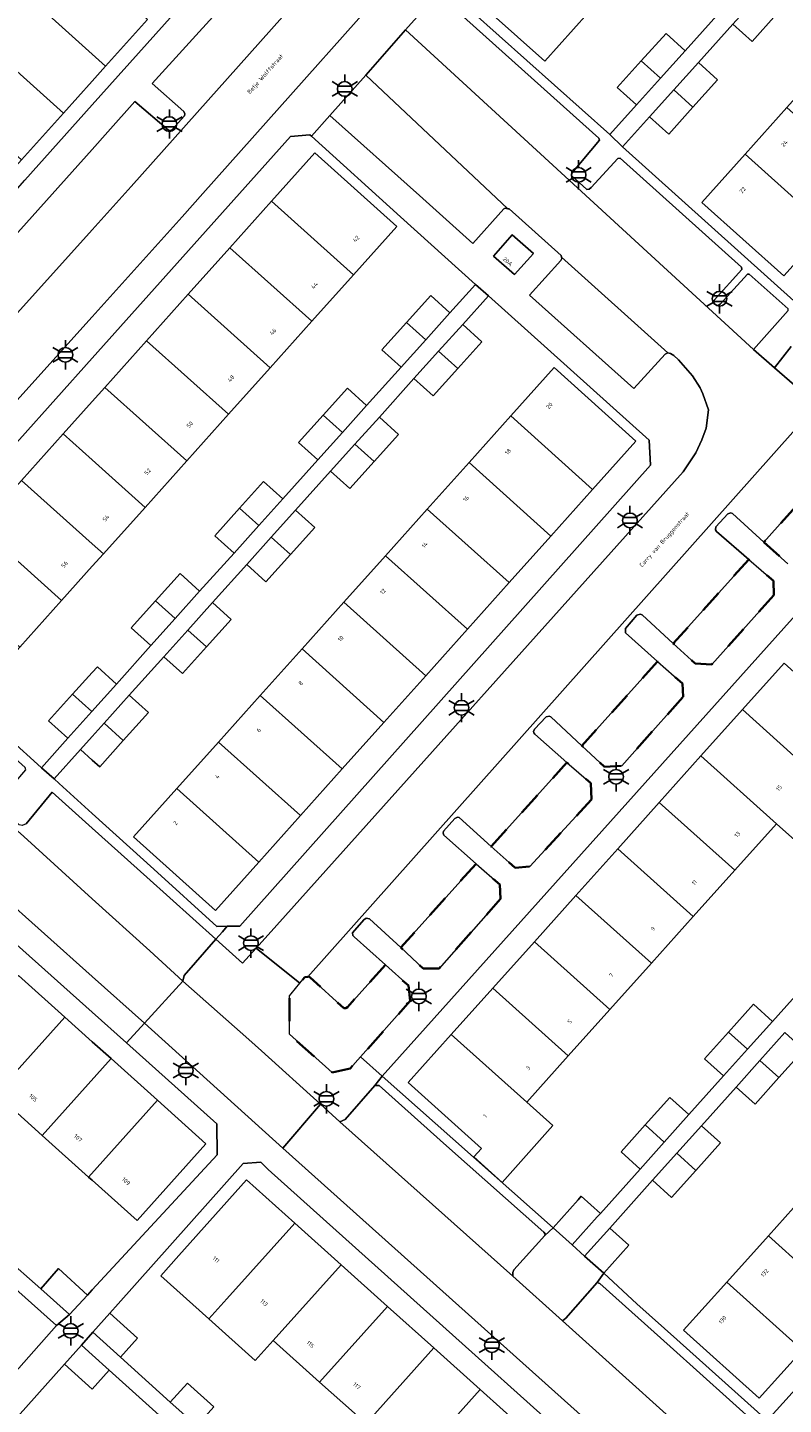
# Model space of a CAD drawing. Extents: x 105780 to 185197, y 477999 to 525027.
# Tile 14 of 256: x 105994 to 106060, y 478491 to 478611. Entities that reach past the tile are written whole.
import ezdxf
from ezdxf.enums import TextEntityAlignment as Align

# ---------------------------------------------------------------- set-up
doc = ezdxf.new("R2010")
doc.units = 0
doc.linetypes.add('XX-HIDDEN', pattern=[4, 2, -2])
for name, color, linetype, lineweight in [('B-GV-GR-MATERIAALGRENS-G', 252, 'XX-HIDDEN', 35), ('B-RO-IE-MEUBILAIR_WEGMEUBILAIR-S', 252, 'Continuous', 25), ('B-XX-KG-KADASTRAAL_BEBOUWING-G', 252, 'Continuous', 20), ('B1-WE-OG-BEBOUWING-T18', 7, 'Continuous', 18), ('B1-WE-OG-TERREIN_ERF-GV', 252, 'Continuous', 18), ('B1-WE-OG-TOPOGRAFIE-T18', 10, 'Continuous', 18), ('B1-WE-VH-VERHARDING_ASFALT-GV', 252, 'Continuous', 18), ('B1-WE-VH-VERHARDING_BETONSTRAATSTEEN-GV', 252, 'Continuous', 18), ('B1-WE-VH-VERHARDING_TEGEL-GV', 252, 'Continuous', 18)]:
    doc.layers.add(name, color=color, linetype=linetype, lineweight=lineweight)
doc.styles.add('NLCS-ISO', font='NLCS-ISO.ttf')
doc.styles.add('NLCS-ISO-M200-T18', font='NLCS-ISO.ttf', dxfattribs={"height": 0.36})

# ---------------------------------------------------------------- blocks, each defined once
blk = doc.blocks.new('B-SIE-WEG_LICHTMAST-SO')
at = {"ltscale": 0.1}
for p, q in [((0, 1.27), (0, 2.53)), ((-1.1, 0.63), (-2.19, 1.27)), ((1.1, 0.63), (2.19, 1.27)), ((-1.1, -0.63), (-2.19, -1.27)), ((0, -1.27), (0, -2.53)), ((1.1, -0.63), (2.19, -1.27))]:
    blk.add_line(p, q, dxfattribs=at)
at = {"flags": 128}
for points in [[(-1.16, 0.5), (1.16, 0.5)], [(-1.16, -0.5), (1.16, -0.5)]]:
    blk.add_lwpolyline(points, dxfattribs=at)
at = {"ltscale": 0.1}
blk.add_circle((0, 0), 1.27, dxfattribs=at)
at = {"style": 'NLCS-ISO'}
blk.add_attdef('TYPE', text='', height=1.8, dxfattribs=at).set_placement((0, 2.53), align=Align.BOTTOM_CENTER)

msp = doc.modelspace()

# ---------------------------------------------------------------- linework, layer by layer
at = {"layer": 'B-GV-GR-MATERIAALGRENS-G', "flags": 128}
for points in [[(106068.507, 478571.749), (106068.395, 478573.072), (106066.23, 478574.946), (106058.252, 478565.989), (106060.313, 478564.12), (106061.644, 478564.08)], [(106059.108, 478561.384), (106059.076, 478562.635), (106056.939, 478564.486), (106050.39, 478557.2), (106052.294, 478555.458), (106053.731, 478555.395)], [(106051.249, 478552.577), (106051.182, 478553.75), (106049.021, 478555.651), (106042.466, 478548.344), (106044.422, 478546.517), (106045.918, 478546.619), (106049.073, 478550.145)], [(106043.289, 478543.679), (106043.239, 478545.092), (106041.161, 478546.906), (106034.61, 478539.618), (106036.665, 478537.762), (106037.959, 478537.883)], [(106035.41, 478535.072), (106035.349, 478536.312), (106033.295, 478538.129), (106026.753, 478530.855), (106028.695, 478529.055), (106030.073, 478529.046)], [(106027.58, 478526.257), (106027.43, 478527.559), (106025.427, 478529.352), (106022.129, 478525.694), (106021.999, 478525.611), (106021.807, 478525.621), (106018.905, 478528.271), (106018.796, 478528.352), (106018.69, 478528.336), (106018.435, 478528.296), (106018.007, 478527.772), (106017.245, 478526.84), (106017.109, 478526.673), (106017.099, 478523.345), (106020.808, 478520.036), (106022.369, 478520.371), (106023.273, 478521.392)]]:
    msp.add_lwpolyline(points, close=True, dxfattribs=at)
at = {"layer": 'B-XX-KG-KADASTRAAL_BEBOUWING-G', "flags": 128}
for points in [[(106035.89, 478618.2), (106032.14, 478614.019), (106039.241, 478607.649), (106042.992, 478611.831)], [(105997.696, 478617.643), (105994.052, 478613.59), (105996.229, 478611.638), (106000, 478608.256), (106001.162, 478607.214), (106004.801, 478611.271), (106000, 478615.576), (105999.873, 478615.69)], [(105994.052, 478613.59), (105990.408, 478609.538), (105992.582, 478607.583), (105997.511, 478603.15), (106000, 478605.918), (106001.162, 478607.214), (106000, 478608.256), (105996.229, 478611.638)], [(106059.345, 478611.718), (106057.674, 478613.217), (106055.565, 478610.875), (106057.233, 478609.373)], [(106051.431, 478608.569), (106049.763, 478610.071), (106047.615, 478607.685), (106049.286, 478606.187)], [(105990.408, 478609.538), (105986.764, 478605.485), (105988.937, 478603.53), (105993.866, 478599.098), (105997.511, 478603.15), (105992.582, 478607.583)], [(106049.286, 478606.187), (106047.615, 478607.685), (106045.534, 478605.374), (106047.202, 478603.872)], [(106052.568, 478607.546), (106050.425, 478605.166), (106052.096, 478603.667), (106054.236, 478606.044)], [(106052.096, 478603.667), (106050.425, 478605.166), (106048.339, 478602.849), (106050.007, 478601.347)], [(106060.247, 478603.633), (106056.631, 478599.6), (106063.733, 478593.231), (106067.35, 478597.263)], [(106015.557, 478595.529), (106022.66, 478589.159), (106026.409, 478593.34), (106019.307, 478599.71)], [(106056.631, 478599.6), (106052.881, 478595.418), (106059.983, 478589.049), (106063.733, 478593.231)], [(106015.557, 478595.529), (106011.941, 478591.496), (106019.044, 478585.127), (106022.66, 478589.159)], [(106038.262, 478590.998), (106036.429, 478592.605), (106034.794, 478590.776), (106036.627, 478589.169)], [(106011.941, 478591.496), (106008.325, 478587.464), (106015.427, 478581.094), (106019.044, 478585.127)], [(106008.325, 478587.464), (106004.709, 478583.432), (106011.811, 478577.062), (106015.427, 478581.094)], [(106031.022, 478585.844), (106029.354, 478587.346), (106027.267, 478585.028), (106028.938, 478583.529)], [(106028.938, 478583.529), (106027.267, 478585.028), (106025.125, 478582.649), (106026.793, 478581.147)], [(106032.127, 478584.849), (106030.042, 478582.533), (106031.713, 478581.034), (106033.795, 478583.347)], [(106004.709, 478583.432), (106001.092, 478579.399), (106008.195, 478573.03), (106011.811, 478577.062)], [(106031.713, 478581.034), (106030.042, 478582.533), (106027.898, 478580.152), (106029.566, 478578.65)], [(106036.295, 478576.924), (106043.397, 478570.554), (106047.151, 478574.74), (106040.048, 478581.109)], [(106001.092, 478579.399), (106000, 478578.181), (105997.481, 478575.363), (106000, 478573.104), (106004.579, 478568.997), (106008.195, 478573.03)], [(106023.795, 478577.818), (106022.127, 478579.32), (106020.017, 478576.977), (106021.69, 478575.476)], [(106021.69, 478575.476), (106020.017, 478576.977), (106017.898, 478574.623), (106019.57, 478573.118)], [(106024.9, 478576.823), (106022.785, 478574.474), (106024.456, 478572.976), (106026.568, 478575.321)], [(106036.295, 478576.924), (106032.675, 478572.887), (106039.777, 478566.518), (106043.397, 478570.554)], [(105997.481, 478575.363), (105993.871, 478571.325), (106000, 478565.828), (106000.962, 478564.965), (106004.579, 478568.997), (106000, 478573.104)], [(106024.456, 478572.976), (106022.785, 478574.474), (106020.671, 478572.126), (106022.339, 478570.624)], [(106032.675, 478572.887), (106029.055, 478568.851), (106036.157, 478562.481), (106039.777, 478566.518)], [(105993.871, 478571.325), (105990.261, 478567.286), (105997.347, 478560.932), (106000, 478563.892), (106000.962, 478564.965), (106000, 478565.828)], [(106016.527, 478569.735), (106014.853, 478571.242), (106012.77, 478568.928), (106014.448, 478567.423)], [(106014.448, 478567.423), (106012.77, 478568.928), (106010.624, 478566.545), (106012.3, 478565.036)], [(106017.628, 478568.744), (106015.531, 478566.414), (106017.2, 478564.917), (106019.294, 478567.243)], [(106029.055, 478568.851), (106025.435, 478564.814), (106032.537, 478558.445), (106036.157, 478562.481)], [(105990.261, 478567.286), (105986.651, 478563.248), (105993.732, 478556.899), (105997.347, 478560.932)], [(106017.2, 478564.917), (106015.531, 478566.414), (106013.4, 478564.046), (106015.065, 478562.546)], [(106025.435, 478564.814), (106021.815, 478560.778), (106028.917, 478554.408), (106032.537, 478558.445)], [(106009.309, 478561.743), (106007.616, 478563.267), (106005.489, 478560.905), (106007.186, 478559.383)], [(106007.186, 478559.383), (106005.489, 478560.905), (106003.387, 478558.57), (106005.082, 478557.044)], [(106010.433, 478560.744), (106008.28, 478558.351), (106009.895, 478556.903), (106012.046, 478559.292)], [(106021.815, 478560.778), (106018.195, 478556.741), (106025.297, 478550.372), (106028.917, 478554.408)], [(106009.895, 478556.903), (106008.28, 478558.351), (106006.205, 478556.046), (106007.817, 478554.595)], [(106018.195, 478556.741), (106014.575, 478552.705), (106021.677, 478546.335), (106025.297, 478550.372)], [(106002.115, 478553.688), (106000.447, 478555.19), (106000, 478554.694), (105998.299, 478552.804), (105999.97, 478551.306)], [(106059.996, 478555.504), (106056.389, 478551.482), (106062.939, 478545.609), (106066.546, 478549.631)], [(105999.97, 478551.306), (105998.299, 478552.804), (105996.218, 478550.493), (105997.886, 478548.991)], [(106003.209, 478552.717), (106001.025, 478550.292), (106002.696, 478548.793), (106004.877, 478551.215)], [(106014.575, 478552.705), (106010.955, 478548.668), (106018.057, 478542.299), (106021.677, 478546.335)], [(106056.389, 478551.482), (106052.782, 478547.46), (106059.332, 478541.587), (106061.181, 478539.929), (106064.788, 478543.951), (106062.939, 478545.609)], [(106002.696, 478548.793), (106001.025, 478550.292), (106000, 478549.153), (105998.98, 478548.02), (106000, 478547.102), (106000.648, 478546.518)], [(106010.955, 478548.668), (106007.335, 478544.632), (106014.437, 478538.262), (106018.057, 478542.299)], [(106052.782, 478547.46), (106049.176, 478543.438), (106055.725, 478537.565), (106059.332, 478541.587)], [(106007.335, 478544.632), (106003.581, 478540.446), (106010.684, 478534.077), (106014.437, 478538.262)], [(106049.176, 478543.438), (106045.569, 478539.415), (106052.118, 478533.543), (106055.725, 478537.565)], [(106045.569, 478539.415), (106041.95, 478535.379), (106048.499, 478529.506), (106052.118, 478533.543)], [(106041.95, 478535.379), (106038.345, 478531.358), (106044.894, 478525.486), (106048.499, 478529.506)], [(106038.345, 478531.358), (106034.739, 478527.338), (106041.288, 478521.466), (106044.894, 478525.486)], [(105997.615, 478524.843), (105993.6, 478528.447), (105987.632, 478521.798), (105991.649, 478518.191)], [(106034.739, 478527.338), (106031.142, 478523.327), (106037.691, 478517.455), (106041.288, 478521.466)], [(106058.988, 478524.462), (106057.334, 478525.946), (106055.166, 478523.527), (106056.819, 478522.044)], [(106001.635, 478521.237), (106000, 478522.703), (105997.615, 478524.843), (105991.649, 478518.191), (105995.668, 478514.583)], [(106037.691, 478517.455), (106031.142, 478523.327), (106027.404, 478519.158), (106033.755, 478513.464), (106033.087, 478512.719), (106035.544, 478510.516), (106039.95, 478515.43)], [(106056.819, 478522.044), (106055.166, 478523.527), (106053.105, 478521.23), (106054.759, 478519.746)], [(106060.067, 478523.495), (106057.898, 478521.076), (106059.552, 478519.592), (106061.721, 478522.011)], [(106005.656, 478517.632), (106001.635, 478521.237), (105995.668, 478514.583), (105999.687, 478510.976)], [(106059.552, 478519.592), (106057.898, 478521.076), (106055.838, 478518.779), (106057.492, 478517.295)], [(106005.656, 478517.632), (105999.687, 478510.976), (106000, 478510.695), (106003.893, 478507.204), (106009.862, 478513.859)], [(106051.746, 478516.386), (106050.092, 478517.87), (106047.955, 478515.487), (106049.61, 478514.004)], [(106049.61, 478514.004), (106047.955, 478515.487), (106045.863, 478513.154), (106047.517, 478511.67)], [(106052.825, 478515.419), (106050.688, 478513.036), (106052.342, 478511.552), (106054.479, 478513.935)], [(106052.342, 478511.552), (106050.688, 478513.036), (106048.596, 478510.703), (106050.25, 478509.219)], [(106017.557, 478506.987), (106013.386, 478510.727), (106007.506, 478504.168), (106005.937, 478502.417), (106010.107, 478498.679), (106011.677, 478500.43)], [(106062.249, 478509.915), (106058.64, 478505.891), (106065.187, 478500), (106068.806, 478504.034)], [(106043.802, 478507.527), (106044.069, 478507.825), (106042.415, 478509.309), (106042.148, 478509.011), (106039.97, 478506.583), (106041.624, 478505.099)], [(106021.578, 478503.381), (106017.557, 478506.987), (106011.677, 478500.43), (106010.107, 478498.679), (106014.13, 478495.073), (106015.699, 478496.824)], [(106044.881, 478506.56), (106042.703, 478504.132), (106044.357, 478502.648), (106046.535, 478505.076)], [(106058.64, 478505.891), (106055.031, 478501.867), (106061.588, 478495.987), (106065.187, 478500)], [(105995.534, 478501.296), (105998.015, 478499.064), (105998.024, 478499.056), (105999.574, 478500.73), (105997.086, 478503.043)], [(106025.601, 478499.774), (106021.578, 478503.381), (106015.699, 478496.824), (106019.722, 478493.218)], [(106055.031, 478501.867), (106051.291, 478497.696), (106057.842, 478491.809), (106061.588, 478495.987)], [(106001.528, 478499.179), (106000.043, 478497.528), (106002.436, 478495.374), (106003.922, 478497.024)], [(106029.623, 478496.168), (106025.601, 478499.774), (106019.722, 478493.218), (106023.744, 478489.612)], [(105997.594, 478494.752), (105999.987, 478492.598), (106001.473, 478494.248), (106000, 478495.574), (105999.079, 478496.403)], [(106033.645, 478492.562), (106029.623, 478496.168), (106023.744, 478489.612), (106027.767, 478486.006)], [(106008.249, 478493.129), (106006.764, 478491.478), (106009.057, 478489.415), (106010.539, 478491.068)], [(106037.633, 478488.984), (106033.645, 478492.562), (106027.767, 478486.006), (106031.773, 478482.416)]]:
    msp.add_lwpolyline(points, close=True, dxfattribs=at)
at = {"layer": 'B1-WE-OG-TERREIN_ERF-GV', "flags": 128}
for points in [[(106056.989, 478618.097), (106058.657, 478616.595), (106061.654, 478619.925), (106059.986, 478621.427), (106062.112, 478623.788), (106064.215, 478626.124), (106065.883, 478624.622), (106068.282, 478627.287), (106052.863, 478641.106), (106051.773, 478639.869), (106044.619, 478631.754), (106029.517, 478615.021), (106030.493, 478614.149), (106044.879, 478601.292), (106047.202, 478603.872), (106045.534, 478605.374), (106047.615, 478607.685), (106049.763, 478610.071), (106051.431, 478608.569), (106054.428, 478611.898), (106052.76, 478613.4), (106054.863, 478615.736)], [(106053.841, 478623.929), (106050.225, 478619.896), (106046.608, 478615.864), (106042.992, 478611.831), (106039.241, 478607.649), (106032.14, 478614.019), (106035.89, 478618.2), (106039.506, 478622.233), (106043.123, 478626.266), (106046.739, 478630.298), (106050.355, 478634.331), (106054.105, 478638.512), (106061.208, 478632.143), (106057.458, 478627.961)], [(106084.435, 478612.693), (106069.425, 478626.27), (106067.02, 478623.599), (106068.688, 478622.097), (106066.592, 478619.769), (106064.459, 478617.4), (106062.791, 478618.902), (106059.794, 478615.572), (106061.462, 478614.07), (106059.345, 478611.718), (106057.233, 478609.373), (106055.565, 478610.875), (106052.568, 478607.546), (106054.236, 478606.044), (106052.096, 478603.667), (106050.007, 478601.347), (106048.339, 478602.849), (106045.975, 478600.224), (106061.126, 478586.629)], [(106063.864, 478607.665), (106067.48, 478611.698), (106071.096, 478615.73), (106074.845, 478619.911), (106081.949, 478613.541), (106078.199, 478609.36), (106074.583, 478605.328), (106070.966, 478601.295), (106067.35, 478597.263), (106063.733, 478593.231), (106059.983, 478589.049), (106052.881, 478595.418), (106056.631, 478599.6), (106060.247, 478603.633)], [(106015.427, 478581.094), (106011.811, 478577.062), (106008.195, 478573.03), (106004.579, 478568.997), (106000.962, 478564.965), (106000, 478563.892), (105997.347, 478560.932), (105993.732, 478556.899), (105989.98, 478552.713), (105982.909, 478559.062), (105986.651, 478563.248), (105990.261, 478567.286), (105993.871, 478571.325), (105997.481, 478575.363), (106000, 478578.181), (106001.092, 478579.399), (106004.709, 478583.432), (106008.325, 478587.464), (106011.941, 478591.496), (106015.557, 478595.529), (106019.307, 478599.71), (106026.409, 478593.34), (106022.66, 478589.159), (106019.044, 478585.127)], [(106048.423, 478572.642), (106048.297, 478574.835), (106034.369, 478587.339), (106032.127, 478584.849), (106033.795, 478583.347), (106031.713, 478581.034), (106029.566, 478578.65), (106027.898, 478580.152), (106024.9, 478576.823), (106026.568, 478575.321), (106024.456, 478572.976), (106022.339, 478570.624), (106020.671, 478572.126), (106017.628, 478568.744), (106019.294, 478567.243), (106017.2, 478564.917), (106015.065, 478562.546), (106013.4, 478564.046), (106010.433, 478560.744), (106012.046, 478559.292), (106009.895, 478556.903), (106007.817, 478554.595), (106006.205, 478556.046), (106003.209, 478552.717), (106004.877, 478551.215), (106002.696, 478548.793), (106000.648, 478546.518), (106000, 478547.102), (105998.98, 478548.02), (105996.692, 478545.479), (105997.143, 478545.07), (106000, 478542.479), (106005.328, 478537.647), (106010.801, 478532.684), (106011.714, 478532.702), (106012.788, 478532.724), (106035.935, 478558.653)], [(106021.815, 478560.778), (106025.435, 478564.814), (106029.055, 478568.851), (106032.675, 478572.887), (106036.295, 478576.924), (106040.048, 478581.109), (106047.151, 478574.74), (106043.397, 478570.554), (106039.777, 478566.518), (106036.157, 478562.481), (106032.537, 478558.445), (106028.917, 478554.408), (106025.297, 478550.372), (106021.677, 478546.335), (106018.057, 478542.299), (106014.437, 478538.262), (106010.684, 478534.077), (106003.581, 478540.446), (106007.335, 478544.632), (106010.955, 478548.668), (106014.575, 478552.705), (106018.195, 478556.741)], [(106043.838, 478471.601), (106039.816, 478475.206), (106035.793, 478478.81), (106031.773, 478482.416), (106027.767, 478486.006), (106023.744, 478489.612), (106019.722, 478493.218), (106015.699, 478496.824), (106014.13, 478495.073), (106010.107, 478498.679), (106005.937, 478502.417), (106007.506, 478504.168), (106013.386, 478510.727), (106017.557, 478506.987), (106021.578, 478503.381), (106025.601, 478499.774), (106029.623, 478496.168), (106033.645, 478492.562), (106037.633, 478488.984), (106041.671, 478485.364), (106045.693, 478481.759), (106049.714, 478478.152), (106053.904, 478474.396), (106048.026, 478467.846)]]:
    msp.add_lwpolyline(points, close=True, dxfattribs=at)
for points in [[(106004.801, 478611.271), (106001.162, 478607.214), (106000, 478605.918), (105997.511, 478603.15), (105993.866, 478599.098), (105990.289, 478595.12), (105987.274, 478591.768), (105981.574, 478595.342), (105978.675, 478597.16), (105980.348, 478599.034), (105973.564, 478605.122), (105969.941, 478601.097), (105986.091, 478590.685), (105988.581, 478591.031), (105994.143, 478597.346), (106000, 478603.882), (106015.063, 478620.691)], [(105990.312, 478551.188), (105994.941, 478547.027), (105995.591, 478546.442), (105997.886, 478548.991), (105996.218, 478550.493), (105998.299, 478552.804), (106000, 478554.694), (106000.447, 478555.19), (106002.115, 478553.688), (106005.082, 478557.044), (106003.387, 478558.57), (106005.489, 478560.905), (106007.616, 478563.267), (106009.309, 478561.743), (106012.3, 478565.036), (106010.624, 478566.545), (106012.77, 478568.928), (106014.853, 478571.242), (106016.527, 478569.735), (106019.57, 478573.118), (106017.898, 478574.623), (106020.017, 478576.977), (106022.127, 478579.32), (106023.795, 478577.818), (106026.793, 478581.147), (106025.125, 478582.649), (106027.267, 478585.028), (106029.354, 478587.346), (106031.022, 478585.844), (106033.231, 478588.297), (106026.732, 478594.175), (106019.019, 478601.149), (106018.877, 478601.278), (106017.201, 478601.139), (106000, 478581.921), (105993.701, 478574.884)], [(106062.221, 478561.036), (106025.145, 478519.732), (106031.274, 478514.296), (106039.97, 478506.583), (106042.148, 478509.011), (106042.415, 478509.309), (106044.069, 478507.825), (106047.517, 478511.67), (106045.863, 478513.154), (106047.955, 478515.487), (106050.092, 478517.87), (106051.746, 478516.386), (106054.759, 478519.746), (106053.105, 478521.23), (106055.166, 478523.527), (106057.334, 478525.946), (106058.988, 478524.462), (106061.961, 478527.778)], [(106061.181, 478539.929), (106059.332, 478541.587), (106055.725, 478537.565), (106052.118, 478533.543), (106048.499, 478529.506), (106044.894, 478525.486), (106041.288, 478521.466), (106037.691, 478517.455), (106039.95, 478515.43), (106035.544, 478510.516), (106033.087, 478512.719), (106033.755, 478513.464), (106027.404, 478519.158), (106031.142, 478523.327), (106034.739, 478527.338), (106038.345, 478531.358), (106041.95, 478535.379), (106045.569, 478539.415), (106049.176, 478543.438), (106052.782, 478547.46), (106056.389, 478551.482), (106059.996, 478555.504)], [(105992.338, 478504.111), (105995.534, 478501.296), (105997.086, 478503.043), (105999.574, 478500.73), (106000, 478501.205), (106010.845, 478512.903), (106010.803, 478515.599), (106002.973, 478522.594), (106000, 478525.251), (105979.188, 478543.846)], [(105993.6, 478528.447), (105997.615, 478524.843), (106000, 478522.703), (106001.635, 478521.237), (106005.656, 478517.632), (106009.862, 478513.859), (106003.893, 478507.204), (106000, 478510.695), (105999.687, 478510.976), (105995.668, 478514.583), (105991.649, 478518.191)], [(106061.721, 478522.011), (106059.552, 478519.592), (106057.492, 478517.295), (106055.838, 478518.779), (106052.825, 478515.419), (106054.479, 478513.935), (106052.342, 478511.552), (106050.25, 478509.219), (106048.596, 478510.703), (106044.881, 478506.56), (106046.535, 478505.076), (106044.357, 478502.648), (106047.241, 478500), (106050.693, 478496.909), (106058.546, 478489.878), (106077.485, 478510.862)], [(106055.926, 478475.188), (106015.271, 478511.639), (106014.609, 478512.276), (106013.085, 478512.144), (106002.26, 478500), (106001.528, 478499.179), (106003.922, 478497.024), (106002.436, 478495.374), (106006.764, 478491.478), (106008.249, 478493.129), (106010.539, 478491.068)], [(106061.588, 478495.987), (106057.842, 478491.809), (106051.291, 478497.696), (106055.031, 478501.867), (106058.64, 478505.891), (106062.249, 478509.915)], [(105983.131, 478482.571), (105996.904, 478498.102), (105993.374, 478501.264)], [(106005.8, 478490.353), (106001.473, 478494.248), (105999.987, 478492.598), (105997.594, 478494.752), (105984.601, 478480.272)]]:
    msp.add_lwpolyline(points, dxfattribs=at)
at = {"layer": 'B1-WE-VH-VERHARDING_ASFALT-GV', "flags": 128}
for points in [[(106018.401, 478613.654), (106003.371, 478596.811), (106000, 478593.033), (105973.548, 478563.706), (105972.478, 478562.566), (105970.972, 478560.805), (105979.746, 478553.264), (105978.888, 478554.388), (105978.505, 478554.991), (105978.276, 478555.563), (105978.07, 478556.26), (105977.94, 478558.329), (105978.015, 478559.136), (105978.257, 478560.649), (105978.513, 478561.273), (105978.715, 478561.616), (105979.087, 478562.248), (105979.365, 478562.634), (106000, 478585.501), (106007.79, 478594.159), (106009.599, 478596.191), (106030.722, 478619.908)], [(106060.454, 478482.15), (106058.718, 478482.83), (106057.628, 478483.418), (106056.802, 478484.094), (106054.97, 478485.755), (106040.781, 478498.533), (106036.462, 478502.396), (106021.486, 478515.757), (106019.783, 478517.297), (106016.542, 478513.48), (106058.17, 478476.235), (106058.558, 478475.938), (106059.08, 478475.629), (106059.98, 478475.195)]]:
    msp.add_lwpolyline(points, dxfattribs=at)
msp.add_lwpolyline([(105982.19, 478551.068), (105979.746, 478553.264), (105970.972, 478560.805), (105967.853, 478557.157), (105987.573, 478539.438), (106000, 478528.342), (106004.528, 478524.299), (106007.867, 478527.961), (106004.991, 478530.57), (106000, 478535.096), (105994.062, 478540.482)], close=True, dxfattribs=at)
at = {"layer": 'B1-WE-VH-VERHARDING_BETONSTRAATSTEEN-GV', "flags": 128}
for points in [[(105973.548, 478563.706), (106000, 478593.033), (106003.371, 478596.811), (106018.401, 478613.654)], [(106011.026, 478612.15), (106005.188, 478605.725), (106007.937, 478603.287), (106008.032, 478603.091), (106008.012, 478602.928), (106006.915, 478601.698), (106006.774, 478601.643), (106006.62, 478601.674), (106003.707, 478604.152), (106001.362, 478601.533), (106000, 478600.012), (105993.061, 478592.262)], [(106062.859, 478577.885), (106018.69, 478528.336), (106018.796, 478528.352), (106018.905, 478528.271), (106021.807, 478525.621), (106021.999, 478525.611), (106022.129, 478525.694), (106025.427, 478529.352), (106022.711, 478531.784), (106022.61, 478531.894), (106022.579, 478532.141), (106023.567, 478533.251), (106023.751, 478533.393), (106024.059, 478533.351), (106026.753, 478530.855), (106033.295, 478538.129), (106030.503, 478540.598), (106030.427, 478540.776), (106030.457, 478540.949), (106031.446, 478542.04), (106031.688, 478542.166), (106031.834, 478542.125), (106034.61, 478539.618), (106041.161, 478546.906), (106038.375, 478549.338), (106038.292, 478549.468), (106038.277, 478549.592), (106038.354, 478549.777), (106039.372, 478550.859), (106039.637, 478550.911), (106039.783, 478550.851), (106042.466, 478548.344), (106049.021, 478555.651), (106046.245, 478558.117), (106046.245, 478558.519), (106047.222, 478559.657), (106047.514, 478559.738), (106047.68, 478559.679), (106050.39, 478557.2), (106056.939, 478564.486), (106054.144, 478566.907), (106054.041, 478567.055), (106054.095, 478567.316), (106055.131, 478568.438), (106055.385, 478568.517), (106055.521, 478568.466), (106058.252, 478565.989), (106066.23, 478574.946)]]:
    msp.add_lwpolyline(points, dxfattribs=at)
for points in [[(106027.174, 478610.37), (106057.351, 478582.687), (106060.361, 478586.056), (106060.344, 478586.208), (106056.98, 478589.213), (106056.831, 478589.211), (106054.444, 478586.599), (106054.306, 478586.506), (106054.172, 478586.5), (106053.916, 478586.659), (106053.891, 478586.773), (106053.93, 478586.956), (106056.334, 478589.607), (106056.295, 478589.825), (106045.795, 478599.256), (106045.596, 478599.218), (106043.281, 478596.705), (106043.105, 478596.572), (106042.907, 478596.534), (106041.576, 478597.74), (106041.584, 478597.97), (106043.989, 478600.803), (106043.941, 478600.992), (106029.972, 478613.533)], [(106062.859, 478577.885), (106059.182, 478581.091), (106057.351, 478582.687), (106027.174, 478610.37), (106023.716, 478606.46), (106036.05, 478594.875), (106036.152, 478594.856), (106040.67, 478590.831), (106040.698, 478590.691), (106049.927, 478582.382), (106050.14, 478582.335), (106050.425, 478582.167), (106050.845, 478581.786), (106052.051, 478580.401), (106052.714, 478579.344), (106052.959, 478578.83), (106053.447, 478577.458), (106053.248, 478575.851), (106052.877, 478574.839), (106052.358, 478573.723), (106051.252, 478572.082), (106016.016, 478532.787), (106014.221, 478530.82), (106018.007, 478527.772), (106018.435, 478528.296), (106018.69, 478528.336)], [(106023.716, 478606.46), (106020.612, 478602.95), (106028.372, 478596.016), (106033.019, 478591.863), (106035.684, 478594.861), (106035.824, 478594.916), (106036.05, 478594.875)], [(106040.698, 478590.691), (106040.722, 478590.566), (106040.635, 478590.39), (106037.932, 478587.389), (106046.979, 478579.312), (106049.675, 478582.264), (106049.927, 478582.382)], [(105996.523, 478544.321), (105994.266, 478541.591), (105993.93, 478541.422), (105993.668, 478541.495), (105991.819, 478543.135), (105991.839, 478543.5), (105994.248, 478546.256), (105994.171, 478546.453), (105989.672, 478550.468), (105985.454, 478554.231), (105985.224, 478554.258), (105982.624, 478551.31), (105982.403, 478551.127), (105982.19, 478551.068), (105994.062, 478540.482), (106000, 478535.096), (106004.991, 478530.57), (106007.867, 478527.961), (106007.978, 478528.445), (106010.731, 478531.582), (106004.736, 478536.957), (106000, 478541.203)], [(106007.867, 478527.961), (106004.528, 478524.299), (106016.542, 478513.48), (106019.783, 478517.297), (106014.674, 478521.917), (106013.585, 478522.884)], [(106025.145, 478519.732), (106024.516, 478518.898), (106024.869, 478518.906), (106030.734, 478513.691), (106039.172, 478506.19), (106039.274, 478506.061), (106039.262, 478505.926), (106039.97, 478506.583), (106031.274, 478514.296)], [(106024.516, 478518.898), (106021.935, 478515.951), (106021.486, 478515.757), (106036.462, 478502.396), (106036.465, 478502.702), (106036.568, 478502.936), (106039.262, 478505.926), (106039.274, 478506.061), (106039.172, 478506.19), (106030.734, 478513.691), (106024.869, 478518.906)], [(106044.357, 478502.648), (106043.783, 478501.845), (106044.026, 478501.751), (106050.125, 478496.285), (106057.845, 478489.366), (106057.869, 478489.252), (106058.546, 478489.878), (106050.693, 478496.909), (106047.241, 478500)], [(106043.783, 478501.845), (106041.075, 478498.758), (106040.781, 478498.533), (106054.97, 478485.755), (106055.123, 478486.164), (106057.869, 478489.252), (106057.845, 478489.366), (106050.125, 478496.285), (106044.026, 478501.751)]]:
    msp.add_lwpolyline(points, close=True, dxfattribs=at)
at = {"layer": 'B1-WE-VH-VERHARDING_TEGEL-GV', "flags": 128}
for points in [[(106015.063, 478620.691), (106000, 478603.882), (105994.143, 478597.346)], [(106030.722, 478619.908), (106009.599, 478596.191), (106007.79, 478594.159), (106000, 478585.501), (105979.365, 478562.634), (105979.087, 478562.248), (105978.715, 478561.616), (105981.507, 478559.105), (105981.339, 478561.354), (105993.701, 478574.884), (106000, 478581.921), (106017.201, 478601.139), (106018.877, 478601.278), (106019.019, 478601.149), (106020.612, 478602.95), (106023.716, 478606.46), (106027.174, 478610.37), (106029.972, 478613.533)], [(106029.972, 478613.533), (106043.941, 478600.992), (106043.989, 478600.803), (106041.584, 478597.97), (106041.576, 478597.74), (106042.907, 478596.534), (106043.105, 478596.572), (106043.281, 478596.705), (106045.596, 478599.218), (106045.795, 478599.256), (106056.295, 478589.825), (106056.334, 478589.607), (106053.93, 478586.956), (106053.891, 478586.773), (106053.916, 478586.659), (106054.172, 478586.5), (106054.306, 478586.506), (106054.444, 478586.599), (106056.831, 478589.211), (106056.98, 478589.213), (106060.344, 478586.208)], [(106084.435, 478612.693), (106061.126, 478586.629), (106045.975, 478600.224), (106044.879, 478601.292), (106030.493, 478614.149)], [(105993.061, 478592.262), (106000, 478600.012), (106001.362, 478601.533), (106003.707, 478604.152), (106006.62, 478601.674), (106006.774, 478601.643), (106006.915, 478601.698), (106008.012, 478602.928), (106008.032, 478603.091), (106007.937, 478603.287), (106005.188, 478605.725), (106011.026, 478612.15)], [(106054.428, 478611.898), (106051.431, 478608.569), (106049.286, 478606.187), (106047.202, 478603.872), (106044.879, 478601.292), (106045.975, 478600.224), (106048.339, 478602.849), (106050.425, 478605.166), (106052.568, 478607.546), (106055.565, 478610.875)], [(106060.361, 478586.056), (106057.351, 478582.687), (106059.182, 478581.091), (106060.618, 478582.932)], [(106060.618, 478582.932), (106059.182, 478581.091), (106062.859, 478577.885)], [(106060.313, 478564.12), (106058.252, 478565.989), (106055.521, 478568.466), (106055.385, 478568.517), (106055.131, 478568.438), (106054.095, 478567.316), (106054.041, 478567.055), (106054.144, 478566.907), (106056.939, 478564.486), (106059.076, 478562.635), (106059.108, 478561.384), (106053.731, 478555.395), (106052.294, 478555.458), (106050.39, 478557.2), (106047.68, 478559.679), (106047.514, 478559.738), (106047.222, 478559.657), (106046.245, 478558.519), (106046.245, 478558.117), (106049.021, 478555.651), (106051.182, 478553.75), (106051.249, 478552.577), (106049.073, 478550.145), (106045.918, 478546.619), (106044.422, 478546.517), (106042.466, 478548.344), (106039.783, 478550.851), (106039.637, 478550.911), (106039.372, 478550.859), (106038.354, 478549.777), (106038.277, 478549.592), (106038.292, 478549.468), (106038.375, 478549.338), (106041.161, 478546.906), (106043.239, 478545.092), (106043.289, 478543.679), (106037.959, 478537.883), (106036.665, 478537.762), (106034.61, 478539.618), (106031.834, 478542.125), (106031.688, 478542.166), (106031.446, 478542.04), (106030.457, 478540.949), (106030.427, 478540.776), (106030.503, 478540.598), (106033.295, 478538.129), (106035.349, 478536.312), (106035.41, 478535.072), (106030.073, 478529.046), (106028.695, 478529.055), (106026.753, 478530.855), (106024.059, 478533.351), (106023.751, 478533.393), (106023.567, 478533.251), (106022.579, 478532.141), (106022.61, 478531.894), (106022.711, 478531.784), (106025.427, 478529.352), (106027.43, 478527.559), (106027.58, 478526.257), (106023.273, 478521.392), (106025.145, 478519.732), (106062.221, 478561.036)], [(105994.266, 478541.591), (105996.523, 478544.321), (106000, 478541.203), (106004.736, 478536.957), (106010.731, 478531.582), (106011.301, 478532.231), (106011.714, 478532.702), (106010.801, 478532.684), (106005.328, 478537.647), (106000, 478542.479), (105997.143, 478545.07), (105996.692, 478545.479), (105995.591, 478546.442), (105994.941, 478547.027), (105990.312, 478551.188)], [(105979.188, 478543.846), (106000, 478525.251), (106002.973, 478522.594), (106004.528, 478524.299), (106000, 478528.342), (105987.573, 478539.438)], [(106061.961, 478527.778), (106058.988, 478524.462), (106056.819, 478522.044), (106054.759, 478519.746), (106051.746, 478516.386), (106049.61, 478514.004), (106047.517, 478511.67), (106044.069, 478507.825), (106043.802, 478507.527), (106041.624, 478505.099), (106042.703, 478504.132), (106044.881, 478506.56), (106048.596, 478510.703), (106050.688, 478513.036), (106052.825, 478515.419), (106055.838, 478518.779), (106057.898, 478521.076), (106060.067, 478523.495)], [(106058.17, 478476.235), (106016.542, 478513.48), (106004.528, 478524.299), (106002.973, 478522.594), (106010.803, 478515.599), (106010.845, 478512.903), (106000, 478501.205), (105999.574, 478500.73), (105998.024, 478499.056), (105998.015, 478499.064), (105996.904, 478498.102), (105983.131, 478482.571)], [(105984.601, 478480.272), (105997.594, 478494.752), (105999.079, 478496.403), (106000.043, 478497.528), (106001.528, 478499.179), (106002.26, 478500), (106013.085, 478512.144), (106014.609, 478512.276), (106015.271, 478511.639), (106055.926, 478475.188)], [(106077.485, 478510.862), (106058.546, 478489.878), (106057.869, 478489.252), (106055.123, 478486.164), (106054.97, 478485.755), (106056.802, 478484.094), (106061.356, 478489.116)], [(105993.374, 478501.264), (105996.904, 478498.102), (105998.015, 478499.064), (105995.534, 478501.296), (105992.338, 478504.111)], [(106009.057, 478489.415), (106006.764, 478491.478), (106002.436, 478495.374), (106000.043, 478497.528), (105999.079, 478496.403), (106000, 478495.574), (106001.473, 478494.248), (106005.8, 478490.353)]]:
    msp.add_lwpolyline(points, dxfattribs=at)
for points in [[(106051.252, 478572.082), (106052.358, 478573.723), (106052.877, 478574.839), (106053.248, 478575.851), (106053.447, 478577.458), (106052.959, 478578.83), (106052.714, 478579.344), (106052.051, 478580.401), (106050.845, 478581.786), (106050.425, 478582.167), (106050.14, 478582.335), (106049.927, 478582.382), (106049.675, 478582.264), (106046.979, 478579.312), (106037.932, 478587.389), (106040.635, 478590.39), (106040.722, 478590.566), (106040.698, 478590.691), (106040.67, 478590.831), (106036.152, 478594.856), (106036.05, 478594.875), (106035.824, 478594.916), (106035.684, 478594.861), (106033.019, 478591.863), (106028.372, 478596.016), (106020.612, 478602.95), (106019.019, 478601.149), (106026.732, 478594.175), (106033.231, 478588.297), (106034.369, 478587.339), (106048.297, 478574.835), (106048.423, 478572.642), (106035.935, 478558.653), (106012.788, 478532.724), (106011.714, 478532.702), (106011.301, 478532.231), (106010.731, 478531.582), (106013.033, 478529.518), (106013.603, 478530.142), (106014.221, 478530.82), (106016.016, 478532.787)], [(106038.262, 478590.998), (106036.627, 478589.169), (106034.794, 478590.776), (106036.429, 478592.605)], [(106017.628, 478568.744), (106020.671, 478572.126), (106022.785, 478574.474), (106024.9, 478576.823), (106027.898, 478580.152), (106030.042, 478582.533), (106032.127, 478584.849), (106034.369, 478587.339), (106033.231, 478588.297), (106031.022, 478585.844), (106028.938, 478583.529), (106026.793, 478581.147), (106023.795, 478577.818), (106021.69, 478575.476), (106019.57, 478573.118), (106016.527, 478569.735), (106014.448, 478567.423), (106012.3, 478565.036), (106009.309, 478561.743), (106007.186, 478559.383), (106005.082, 478557.044), (106002.115, 478553.688), (105999.97, 478551.306), (105997.886, 478548.991), (105995.591, 478546.442), (105996.692, 478545.479), (105998.98, 478548.02), (106000, 478549.153), (106001.025, 478550.292), (106003.209, 478552.717), (106006.205, 478556.046), (106008.28, 478558.351), (106010.433, 478560.744), (106013.4, 478564.046), (106015.531, 478566.414)], [(106025.145, 478519.732), (106023.273, 478521.392), (106022.369, 478520.371), (106020.808, 478520.036), (106017.099, 478523.345), (106017.109, 478526.673), (106017.245, 478526.84), (106018.007, 478527.772), (106014.221, 478530.82), (106013.603, 478530.142), (106013.033, 478529.518), (106010.731, 478531.582), (106007.978, 478528.445), (106007.867, 478527.961), (106013.585, 478522.884), (106014.674, 478521.917), (106019.783, 478517.297), (106021.486, 478515.757), (106021.935, 478515.951), (106024.516, 478518.898)], [(106039.97, 478506.583), (106039.262, 478505.926), (106036.568, 478502.936), (106036.465, 478502.702), (106036.462, 478502.396), (106040.781, 478498.533), (106041.075, 478498.758), (106043.783, 478501.845), (106044.357, 478502.648), (106042.703, 478504.132), (106041.624, 478505.099)]]:
    msp.add_lwpolyline(points, close=True, dxfattribs=at)

# ---------------------------------------------------------------- block references
at = {"layer": 'B-RO-IE-MEUBILAIR_WEGMEUBILAIR-S', "xscale": 0.5, "yscale": 0.5, "zscale": 0.5}
for p in [(106021.896, 478605.25), (106006.689, 478602.213), (106042.185, 478597.808), (106054.402, 478587.075), (105997.667, 478582.216), (106046.636, 478567.875), (106032.025, 478551.644), (106045.427, 478545.658), (106013.765, 478531.248), (106028.333, 478526.628), (106008.109, 478520.206), (106020.308, 478517.755), (105998.138, 478497.647), (106034.665, 478496.414)]:
    msp.add_blockref('B-SIE-WEG_LICHTMAST-SO', p, dxfattribs=at)

# ---------------------------------------------------------------- texts
at = {"layer": 'B1-WE-OG-BEBOUWING-T18', "style": 'NLCS-ISO-M200-T18'}
for s, rotation, p in [('24', 48.1, (106060.021, 478600.533)), ('22', 48.1, (106056.405, 478596.501)), ('42', 48.1, (106022.886, 478592.259)), ('20A', 318.8, (106036.032, 478590.294)), ('44', 48.1, (106019.27, 478588.226)), ('46', 48.1, (106015.677, 478584.221)), ('48', 48.1, (106012.037, 478580.161)), ('20', 48.1, (106039.646, 478577.814)), ('50', 48.1, (106008.461, 478576.174)), ('18', 48.1, (106036.066, 478573.822)), ('52', 48.1, (106004.805, 478572.097)), ('16', 48.1, (106032.422, 478569.759)), ('54', 48.1, (106001.188, 478568.065)), ('14', 48.1, (106028.826, 478565.749)), ('56', 48.1, (105997.596, 478564.059)), ('12', 48.1, (106025.206, 478561.713)), ('10', 48.1, (106021.547, 478557.631)), ('8', 48.1, (106018.077, 478553.763)), ('6', 48.1, (106014.433, 478549.699)), ('4', 48.1, (106010.837, 478545.69)), ('15', 48.1, (106059.556, 478544.681)), ('2', 48.1, (106007.217, 478541.653)), ('13', 48.1, (106055.949, 478540.659)), ('11', 48.1, (106052.216, 478536.496)), ('9', 48.1, (106048.624, 478532.491)), ('7', 48.1, (106045.017, 478528.47)), ('5', 48.1, (106041.41, 478524.448)), ('3', 48.1, (106037.804, 478520.425)), ('105', 318.1, (105994.881, 478517.844)), ('1', 48.1, (106034.072, 478516.264)), ('107', 318.1, (105998.767, 478514.355)), ('109', 318.1, (106002.936, 478510.615)), ('111', 318.1, (106010.733, 478503.827)), ('132', 48.1, (106058.306, 478502.671)), ('113', 318.1, (106014.896, 478500.096)), ('130', 48.1, (106054.659, 478498.604)), ('115', 318.1, (106018.918, 478496.49)), ('117', 318.1, (106022.941, 478492.884))]:
    msp.add_text(s, height=0.36, rotation=rotation, dxfattribs=at).set_placement(p, align=Align.MIDDLE)
at = {"layer": 'B1-WE-OG-TOPOGRAFIE-T18', "style": 'NLCS-ISO-M200-T18'}
for s, rotation, p in [('Betje Wolffstraat', 48.4, (106015.038, 478606.516)), ('Carry van Bruggenstraat', 48.1, (106049.655, 478566.182))]:
    msp.add_text(s, height=0.36, rotation=rotation, dxfattribs=at).set_placement(p, align=Align.MIDDLE)

doc.saveas('drawing.dxf')
